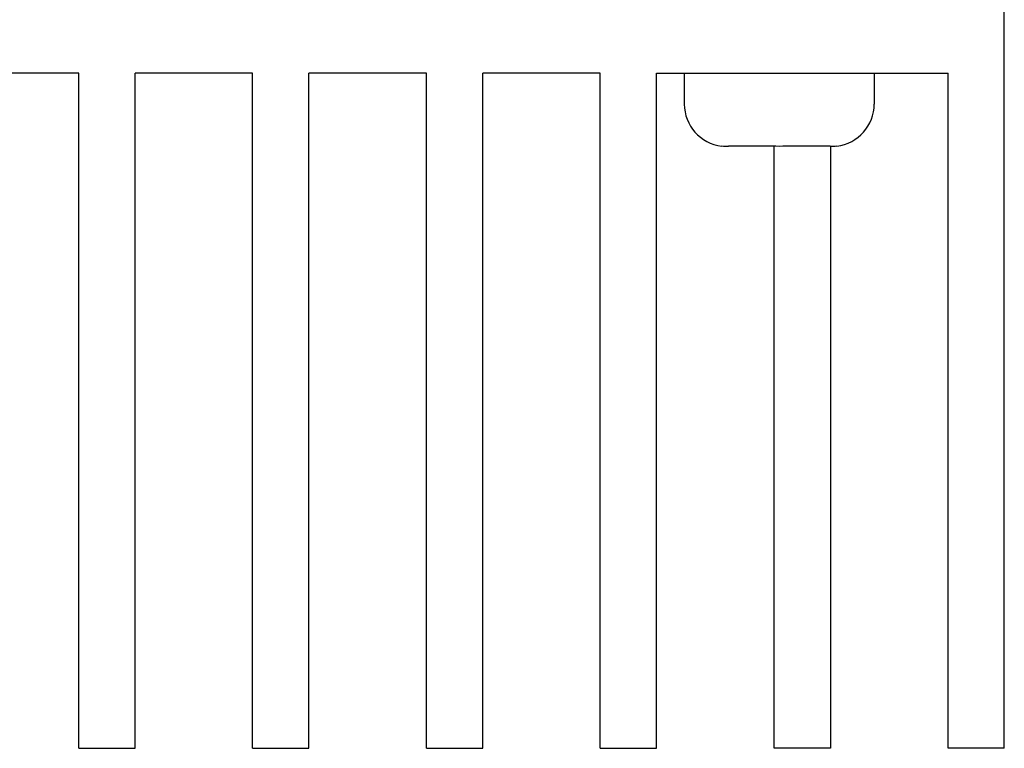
# Model space of a CAD drawing. Header units: millimetres. Extents: x 756 to 1110, y 56 to 256.
# Tile 3 of 9: x 1062 to 1097, y 101 to 127. Entities that reach past the tile are written whole.
import ezdxf

# ---------------------------------------------------------------- set-up
doc = ezdxf.new("R2010")
doc.units = ezdxf.units.MM
doc.header["$LTSCALE"] = 16.335
doc.layers.add('D-01-35-26-0DXF_CONTINUOUS_LINE', color=7, linetype='CONTINUOUS')

msp = doc.modelspace()

# ---------------------------------------------------------------- linework, layer by layer
at = {"layer": 'D-01-35-26-0DXF_CONTINUOUS_LINE', "linetype": 'Continuous', "lineweight": 30}
for p, q in [((1096.947, 101.492), (1096.947, 129.492)), ((1064.047, 125.492), (1059.867, 125.492)), ((1064.047, 101.492), (1064.047, 125.492)), ((1070.227, 125.492), (1066.047, 125.492)), ((1066.047, 101.492), (1066.047, 125.492)), ((1070.227, 101.492), (1070.227, 125.492)), ((1076.407, 125.492), (1072.227, 125.492)), ((1072.227, 101.492), (1072.227, 125.492)), ((1076.407, 101.492), (1076.407, 125.492)), ((1082.587, 125.492), (1078.407, 125.492)), ((1078.407, 101.492), (1078.407, 125.492)), ((1082.587, 101.492), (1082.587, 125.492)), ((1084.587, 125.492), (1094.947, 125.492)), ((1084.587, 101.492), (1084.587, 125.492)), ((1085.572, 125.492), (1085.572, 124.392)), ((1092.322, 125.492), (1092.322, 124.392)), ((1094.947, 101.492), (1094.947, 125.492)), ((1086.899, 122.902), (1086.9, 122.91)), ((1088.447, 122.892), (1087.14, 122.892)), ((1088.447, 122.892), (1088.447, 122.91)), ((1088.767, 101.492), (1088.767, 122.903)), ((1089.447, 122.91), (1089.447, 122.892)), ((1090.754, 122.892), (1089.447, 122.892)), ((1090.767, 122.892), (1090.767, 101.492)), ((1090.994, 122.91), (1090.995, 122.902)), ((1064.047, 101.492), (1066.047, 101.492)), ((1070.227, 101.492), (1072.227, 101.492)), ((1076.407, 101.492), (1078.407, 101.492)), ((1082.587, 101.492), (1084.587, 101.492)), ((1090.767, 101.492), (1088.767, 101.492)), ((1096.947, 101.492), (1094.947, 101.492))]:
    msp.add_line(p, q, dxfattribs=at)
for centre, radius, start, end in [((1087.072, 124.392), 1.5, 180, 263.3683), ((1090.822, 124.392), 1.5, 276.6317, 0), ((1087.14, 124.489), 1.597, 261.3763, 270.0113), ((1090.755, 124.489), 1.597, 269.9887, 278.6237)]:
    msp.add_arc(centre, radius, start, end, dxfattribs=at)
msp.add_open_spline([(1088.447, 122.91), (1088.614, 122.904), (1088.947, 122.9), (1089.281, 122.904), (1089.447, 122.91)], degree=3, knots=[0, 0, 0, 0, 0.5, 1, 1, 1, 1], dxfattribs=at)

doc.saveas('drawing.dxf')
